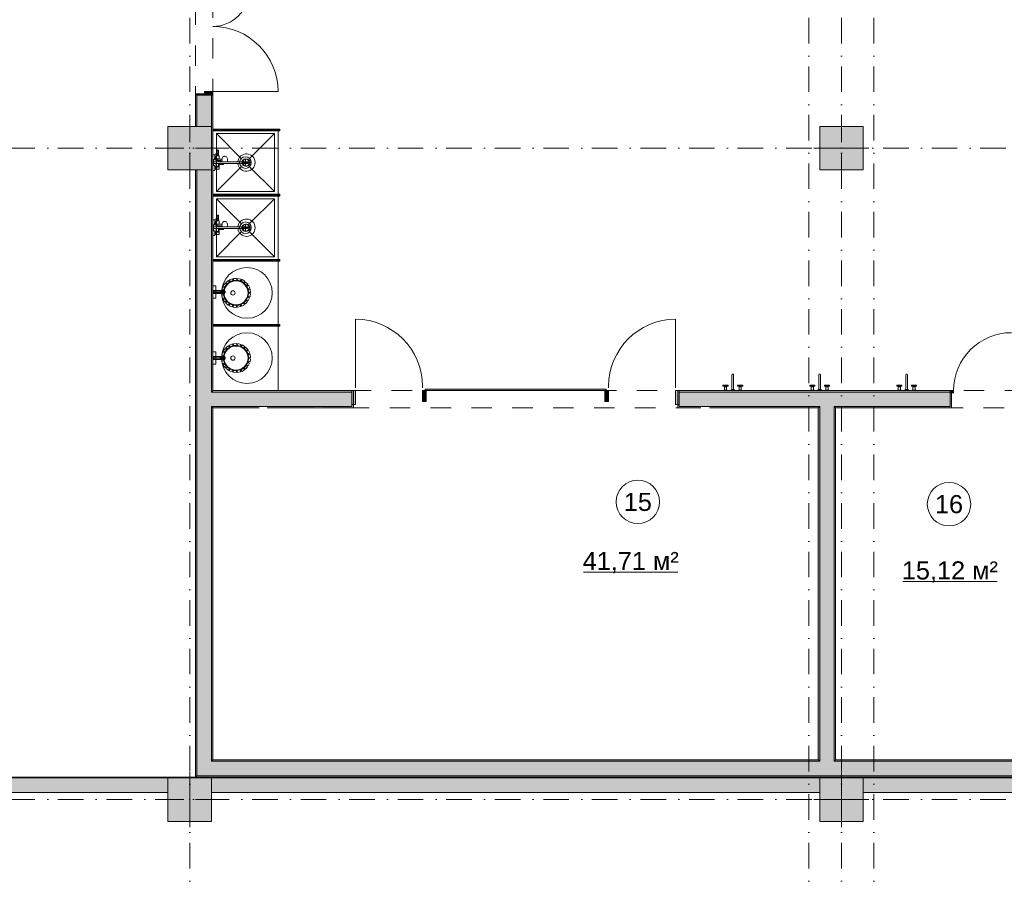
# Model space of a CAD drawing. Header units: millimetres. Extents: x -14761 to 157739, y -22400 to 107990.
# Tile 46 of 81: x 96652 to 110249, y 7899 to 19774. Entities that reach past the tile are written whole.
import ezdxf

# ---------------------------------------------------------------- set-up
doc = ezdxf.new("R2010")
doc.units = ezdxf.units.MM
doc.header["$MEASUREMENT"] = 0
doc.linetypes.add('Штриховая', pattern=[564.444447, 282.222223, -282.222223])
doc.linetypes.add('Штрихпунктирная', pattern=[670.277762, 352.777767, -176.388884, 0, -141.111112])
for name, color, linetype in [('Интерьер - Оборудование', 7, 'Continuous'), ('Интерьер - Сантехника', 7, 'Continuous'), ('Конструктив - ГКЛ', 7, 'Continuous'), ('Конструктив - Колонны', 7, 'Continuous'), ('Конструктив - Навесные Стены', 7, 'Continuous'), ('Конструктив - Стены Блок 200 нов', 7, 'Continuous'), ('Конструктив - Стены Внутр сущ.', 7, 'Continuous'), ('Элемент Модели - Зона', 7, 'Continuous'), ('Элемент Модели - Оси', 7, 'Continuous')]:
    doc.layers.add(name, color=color, linetype=linetype)
doc.styles.add('СГЕНЕРИР_СТИЛЬ_1', font='txt')

msp = doc.modelspace()

# ---------------------------------------------------------------- hatches: boundary and pattern name
at = {"layer": 'Интерьер - Оборудование', "linetype": 'Continuous', "lineweight": 0, "true_color": 0x000000}
for points in [[(99320, 18262), (99320, 18238), (100220, 18238), (100220, 18262)], [(99320, 17362), (99320, 17338), (100220, 17338), (100220, 17362)], [(99320, 16462), (99320, 16438), (100220, 16438), (100220, 16462)], [(99320, 15562), (99320, 15538), (100220, 15538), (100220, 15562)]]:
    msp.add_hatch(color=18, dxfattribs=at).paths.add_polyline_path(points)
at = {"layer": 'Интерьер - Оборудование', "linetype": 'Continuous', "lineweight": 0, "true_color": 0x00007f}
for points in [[(100245, 18263), (100220, 18263), (100220, 18238), (100245, 18238)], [(100245, 17363), (100220, 17363), (100220, 17338), (100245, 17338)], [(100245, 16463), (100220, 16463), (100220, 16438), (100245, 16438)], [(100245, 15563), (100220, 15563), (100220, 15538), (100245, 15538)]]:
    msp.add_hatch(color=176, dxfattribs=at).paths.add_polyline_path(points)
at = {"layer": 'Конструктив - ГКЛ', "linetype": 'Continuous', "lineweight": 0, "true_color": 0x000000}
msp.add_hatch(color=18, dxfattribs=at).paths.add_polyline_path([(81305, 9312), (81305, 9300), (98700, 9300), (98700, 9300), (99300, 9300), (99300, 9312)])
at = {"layer": 'Конструктив - Колонны', "linetype": 'Continuous', "lineweight": 0, "true_color": 0x000000}
for points in [[(98700, 17700), (99300, 17700), (99300, 18300), (98700, 18300)], [(107700, 17700), (108300, 17700), (108300, 18300), (107700, 18300)], [(98700, 8700), (99300, 8700), (99300, 9300), (98700, 9300)], [(107700, 8700), (108300, 8700), (108300, 9300), (107700, 9300)]]:
    msp.add_hatch(color=18, dxfattribs=at).paths.add_polyline_path(points)
at = {"layer": 'Конструктив - Навесные Стены', "linetype": 'Continuous', "lineweight": 0, "true_color": 0x000000}
for points in [[(101290, 14460), (101290, 14650), (101240, 14650), (101240, 14460)], [(102215, 14500), (102265, 14500), (102265, 14650), (102215, 14650)], [(102250, 14670), (102250, 14650), (104750, 14650), (104750, 14670)], [(104735, 14500), (104785, 14500), (104785, 14650), (104735, 14650)], [(105710, 14460), (105760, 14460), (105760, 14650), (105710, 14650)]]:
    msp.add_hatch(color=18, dxfattribs=at).paths.add_polyline_path(points)
at = {"layer": 'Конструктив - Стены Блок 200 нов', "linetype": 'Continuous', "lineweight": 0, "true_color": 0x000000}
for points in [[(99320, 18730), (99320, 18780), (99205, 18780), (99205, 18730)], [(99080, 18750), (99080, 18730), (99100, 18730), (99205, 18730), (99205, 18750)], [(99100, 18730), (99080, 18730), (99080, 18300), (99100, 18300)], [(99205, 18730), (99100, 18730), (99100, 18300), (99300, 18300), (99300, 18730)], [(99300, 14650), (99320, 14650), (99320, 18730), (99300, 18730)], [(99080, 9330), (99100, 9330), (99100, 17695), (99080, 17695)], [(99100, 17700), (99100, 14630), (99300, 14630), (99300, 17700)], [(99100, 14630), (99100, 14430), (99300, 14430), (99300, 14630)], [(99300, 14650), (99300, 14630), (99320, 14630), (99320, 14650)], [(99300, 14630), (99300, 14430), (99320, 14430), (99320, 14630)], [(101240, 14650), (99320, 14650), (99320, 14630), (101240, 14630)], [(99320, 14430), (101240, 14430), (101240, 14630), (99320, 14630)], [(101260, 14410), (101260, 14650), (101240, 14650), (101240, 14430), (101240, 14410)], [(105760, 14410), (105760, 14430), (105760, 14650), (105740, 14650), (105740, 14410)], [(109500, 14650), (105760, 14650), (105760, 14630), (109500, 14630)], [(105760, 14430), (107700, 14430), (107700, 14630), (105760, 14630)], [(107700, 14430), (107900, 14430), (107900, 14630), (107700, 14630)], [(107900, 14430), (109500, 14430), (109500, 14620), (109500, 14630), (107900, 14630)], [(109500, 14620), (109550, 14620), (109550, 14650), (109500, 14650)], [(109520, 14410), (109520, 14620), (109500, 14620), (109500, 14430), (109500, 14410)], [(99100, 14430), (99100, 9530), (99300, 9530), (99300, 14430)], [(99300, 14430), (99300, 14410), (99320, 14410), (99320, 14430)], [(99960, 14430), (99320, 14430), (99320, 14410), (99960, 14410)], [(100080, 14410), (100720, 14410), (100720, 14430), (100080, 14430)], [(100840, 14430), (100840, 14410), (101240, 14410), (101240, 14430)], [(105760, 14430), (105760, 14410), (106060, 14410), (106060, 14430)], [(106180, 14410), (107680, 14410), (107680, 14430), (106180, 14430)], [(107680, 14410), (107700, 14410), (107700, 14430), (107680, 14430)], [(107700, 14410), (107900, 14410), (107900, 14430), (107700, 14430)], [(107900, 14410), (107920, 14410), (107920, 14430), (107900, 14430)], [(107920, 14430), (107920, 14410), (109500, 14410), (109500, 14430)], [(99300, 14410), (99300, 9550), (99320, 9550), (99320, 14410)], [(107680, 14410), (107680, 9550), (107700, 9550), (107700, 14410)], [(107900, 9550), (107900, 14410), (107700, 14410), (107700, 9550)], [(107920, 9550), (107920, 14410), (107900, 14410), (107900, 9550)], [(99300, 9530), (99100, 9330), (99300, 9330)], [(99300, 9530), (99100, 9530), (99100, 9330)], [(99320, 9550), (99300, 9530), (99320, 9530)], [(99320, 9550), (99300, 9550), (99300, 9530)], [(99300, 9530), (99300, 9330), (107700, 9330), (107700, 9530)], [(99320, 9530), (107680, 9530), (107680, 9550), (99320, 9550)], [(107680, 9530), (107700, 9530), (107700, 9550), (107680, 9550)], [(107700, 9530), (107900, 9530), (107900, 9550), (107700, 9550)], [(107700, 9330), (107900, 9330), (107900, 9530), (107700, 9530)], [(107900, 9530), (107920, 9530), (107920, 9550), (107900, 9550)], [(107900, 9330), (111050, 9330), (111050, 9530), (107900, 9530)], [(107920, 9530), (111030, 9530), (111030, 9550), (107920, 9550)], [(99100, 9330), (99080, 9310), (99100, 9310)], [(99100, 9330), (99080, 9330), (99080, 9310)], [(99100, 9330), (99100, 9310), (117339, 9310), (117339, 9330)]]:
    msp.add_hatch(color=18, dxfattribs=at).paths.add_polyline_path(points)
at = {"layer": 'Конструктив - Стены Внутр сущ.', "linetype": 'Continuous', "lineweight": 0, "true_color": 0x000000}
for points in [[(90650, 9300), (90650, 9100), (98700, 9100), (98700, 9300)], [(99300, 9100), (107700, 9100), (107700, 9300), (99300, 9300)], [(108300, 9100), (116700, 9100), (116700, 9300), (108300, 9300)]]:
    msp.add_hatch(color=18, dxfattribs=at).paths.add_polyline_path(points)

# ---------------------------------------------------------------- linework, layer by layer
at = {"layer": 'Интерьер - Оборудование', "color": 7, "linetype": 'Continuous', "lineweight": 15}
for p, q in [((100220, 18263), (99320, 18263)), ((99320, 18263), (99320, 18262)), ((100220, 18238), (99320, 18238)), ((99320, 18238), (99320, 18238)), ((100220, 18262), (100220, 18263)), ((100220, 18238), (100220, 18238)), ((99392, 17953), (99383, 17935)), ((99396, 17967), (99392, 17953)), ((99396, 17967), (99396, 17969)), ((99345, 17881), (99341, 17862)), ((99341, 17862), (99341, 17857)), ((99341, 17857), (99341, 17856)), ((99341, 17856), (99343, 17843)), ((99343, 17843), (99343, 17842)), ((99343, 17842), (99343, 17841)), ((99349, 17893), (99345, 17881)), ((99345, 17882), (99345, 17882)), ((99346, 17884), (99346, 17893)), ((99358, 17878), (99354, 17858)), ((99354, 17858), (99354, 17857)), ((99355, 17866), (99360, 17866)), ((99362, 17889), (99358, 17878)), ((99360, 17866), (99360, 17884)), ((99360, 17884), (99360, 17884)), ((99360, 17884), (99360, 17884)), ((99360, 17861), (99360, 17866)), ((99364, 17845), (99364, 17831)), ((99368, 17889), (99368, 17861)), ((99400, 17850), (99368, 17850)), ((99372, 17850), (99369, 17850)), ((99375, 17850), (99372, 17850)), ((99378, 17850), (99375, 17850)), ((99380, 17840), (99379, 17837)), ((99379, 17837), (99380, 17834)), ((99381, 17842), (99380, 17840)), ((99380, 17840), (99381, 17842)), ((99380, 17834), (99380, 17840)), ((99380, 17834), (99381, 17832)), ((99381, 17832), (99380, 17834)), ((99381, 17844), (99382, 17845)), ((99381, 17842), (99381, 17844)), ((99381, 17842), (99381, 17842)), ((99381, 17842), (99381, 17842)), ((99381, 17832), (99381, 17832)), ((99381, 17831), (99381, 17832)), ((99381, 17832), (99381, 17832)), ((99382, 17829), (99381, 17831)), ((99382, 17845), (99384, 17846)), ((99384, 17828), (99382, 17829)), ((99383, 17893), (99396, 17893)), ((99384, 17846), (99385, 17847)), ((99385, 17827), (99384, 17828)), ((99385, 17847), (99387, 17847)), ((99387, 17827), (99385, 17827)), ((99408, 17847), (99387, 17847)), ((99429, 17827), (99387, 17827)), ((99400, 17850), (99400, 17847)), ((99400, 17827), (99400, 17812)), ((99408, 17827), (99408, 17812)), ((99408, 17825), (99448, 17825)), ((99423, 17825), (99423, 17812)), ((99447, 17826), (99429, 17827)), ((99447, 17846), (99446, 17837)), ((99446, 17837), (99447, 17828)), ((99447, 17848), (99447, 17846)), ((99447, 17828), (99449, 17819)), ((99448, 17812), (99448, 17812)), ((99449, 17819), (99450, 17814)), ((99450, 17814), (99451, 17812)), ((99462, 17812), (99462, 17812)), ((99328, 17788), (99328, 17812)), ((99346, 17707), (99346, 17743)), ((99346, 17734), (99360, 17734)), ((99346, 17716), (99360, 17716)), ((99360, 17711), (99360, 17739)), ((99517, 17812), (99364, 17812)), ((99364, 17788), (99465, 17788)), ((99368, 17750), (99400, 17750)), ((99368, 17711), (99368, 17739)), ((99400, 17750), (99400, 17788)), ((99408, 17775), (99408, 17788)), ((99423, 17775), (99423, 17788)), ((99664, 17812), (99805, 17812)), ((99664, 17788), (99805, 17788)), ((99805, 17788), (99805, 17812)), ((100220, 17363), (99320, 17363)), ((99320, 17363), (99320, 17362)), ((100220, 17338), (99320, 17338)), ((99320, 17338), (99320, 17338)), ((100220, 17362), (100220, 17363)), ((100220, 17338), (100220, 17338)), ((99392, 17053), (99383, 17035)), ((99396, 17067), (99392, 17053)), ((99396, 17067), (99396, 17069)), ((99328, 16888), (99328, 16912)), ((99345, 16981), (99341, 16962)), ((99341, 16962), (99341, 16957)), ((99341, 16957), (99341, 16956)), ((99341, 16956), (99343, 16943)), ((99343, 16943), (99343, 16942)), ((99343, 16942), (99343, 16941)), ((99349, 16993), (99345, 16981)), ((99345, 16982), (99345, 16982)), ((99346, 16984), (99346, 16993)), ((99358, 16978), (99354, 16958)), ((99354, 16958), (99354, 16957)), ((99355, 16966), (99360, 16966)), ((99362, 16989), (99358, 16978)), ((99360, 16966), (99360, 16984)), ((99360, 16984), (99360, 16984)), ((99360, 16984), (99360, 16984)), ((99360, 16961), (99360, 16966)), ((99364, 16945), (99364, 16931)), ((99517, 16912), (99364, 16912)), ((99364, 16888), (99465, 16888)), ((99368, 16989), (99368, 16961)), ((99400, 16950), (99368, 16950)), ((99372, 16950), (99369, 16950)), ((99375, 16950), (99372, 16950)), ((99378, 16950), (99375, 16950)), ((99380, 16940), (99379, 16937)), ((99379, 16937), (99380, 16934)), ((99381, 16942), (99380, 16940)), ((99380, 16940), (99381, 16942)), ((99380, 16934), (99380, 16940)), ((99380, 16934), (99381, 16932)), ((99381, 16932), (99380, 16934)), ((99381, 16944), (99382, 16945)), ((99381, 16942), (99381, 16944)), ((99381, 16942), (99381, 16942)), ((99381, 16942), (99381, 16942)), ((99381, 16932), (99381, 16932)), ((99381, 16931), (99381, 16932)), ((99381, 16932), (99381, 16932)), ((99382, 16929), (99381, 16931)), ((99382, 16945), (99384, 16946)), ((99384, 16928), (99382, 16929)), ((99383, 16993), (99396, 16993)), ((99384, 16946), (99385, 16947)), ((99385, 16927), (99384, 16928)), ((99385, 16947), (99387, 16947)), ((99387, 16927), (99385, 16927)), ((99408, 16947), (99387, 16947)), ((99429, 16927), (99387, 16927)), ((99400, 16950), (99400, 16947)), ((99400, 16927), (99400, 16912)), ((99400, 16850), (99400, 16888)), ((99408, 16927), (99408, 16912)), ((99408, 16925), (99448, 16925)), ((99408, 16875), (99408, 16888)), ((99423, 16925), (99423, 16912)), ((99423, 16875), (99423, 16888)), ((99447, 16926), (99429, 16927)), ((99447, 16946), (99446, 16937)), ((99446, 16937), (99447, 16928)), ((99447, 16948), (99447, 16946)), ((99447, 16928), (99449, 16919)), ((99448, 16912), (99448, 16912)), ((99449, 16919), (99450, 16914)), ((99450, 16914), (99451, 16912)), ((99462, 16912), (99462, 16912)), ((99664, 16912), (99805, 16912)), ((99664, 16888), (99805, 16888)), ((99805, 16888), (99805, 16912)), ((99346, 16807), (99346, 16843)), ((99346, 16834), (99360, 16834)), ((99346, 16816), (99360, 16816)), ((99360, 16811), (99360, 16839)), ((99368, 16850), (99400, 16850)), ((99368, 16811), (99368, 16839)), ((100220, 16463), (99320, 16463)), ((99320, 16463), (99320, 16462)), ((100220, 16462), (100220, 16463)), ((100220, 16438), (99320, 16438)), ((99320, 16438), (99320, 16438)), ((100220, 16438), (100220, 16438)), ((99334, 16003), (99334, 16023)), ((99423, 16005), (99423, 16022)), ((99430, 16022), (99427, 16023)), ((99427, 16003), (99430, 16004)), ((99432, 16020), (99430, 16022)), ((99430, 16004), (99432, 16006)), ((99432, 16023), (99438, 16023)), ((99434, 16017), (99432, 16020)), ((99432, 16006), (99434, 16009)), ((99432, 16003), (99438, 16003)), ((99435, 16013), (99434, 16017)), ((99434, 16009), (99435, 16013)), ((99441, 16027), (99437, 16027)), ((99437, 15999), (99441, 16000)), ((99441, 16022), (99438, 16023)), ((99438, 16003), (99441, 16004)), ((99444, 16024), (99441, 16027)), ((99443, 16020), (99441, 16022)), ((99441, 16004), (99443, 16006)), ((99441, 16000), (99444, 16002)), ((99444, 16017), (99443, 16020)), ((99443, 16006), (99444, 16009)), ((99447, 16019), (99444, 16024)), ((99445, 16013), (99444, 16017)), ((99444, 16009), (99445, 16013)), ((99444, 16002), (99447, 16007)), ((99445, 16029), (99459, 16033)), ((99445, 15997), (99459, 15993)), ((99447, 16013), (99447, 16019)), ((99447, 16007), (99447, 16013)), ((100220, 15563), (99320, 15563)), ((99320, 15563), (99320, 15562)), ((100220, 15538), (99320, 15538)), ((99320, 15538), (99320, 15538)), ((100220, 15562), (100220, 15563)), ((100220, 15538), (100220, 15538)), ((99334, 15090), (99334, 15110)), ((99423, 15092), (99423, 15109)), ((99430, 15109), (99427, 15110)), ((99432, 15107), (99430, 15109)), ((99430, 15091), (99432, 15093)), ((99432, 15110), (99438, 15110)), ((99434, 15104), (99432, 15107)), ((99432, 15093), (99434, 15096)), ((99435, 15100), (99434, 15104)), ((99434, 15096), (99435, 15100)), ((99441, 15114), (99437, 15114)), ((99441, 15109), (99438, 15110)), ((99444, 15111), (99441, 15114)), ((99443, 15107), (99441, 15109)), ((99441, 15091), (99443, 15093)), ((99444, 15104), (99443, 15107)), ((99443, 15093), (99444, 15096)), ((99447, 15106), (99444, 15111)), ((99445, 15100), (99444, 15104)), ((99444, 15096), (99445, 15100)), ((99444, 15089), (99447, 15094)), ((99445, 15116), (99459, 15120)), ((99447, 15100), (99447, 15106)), ((99447, 15094), (99447, 15100)), ((99427, 15090), (99430, 15091)), ((99432, 15090), (99438, 15090)), ((99437, 15086), (99441, 15087)), ((99438, 15090), (99441, 15091)), ((99441, 15087), (99444, 15089)), ((99445, 15084), (99459, 15080)), ((106392, 14711), (106394, 14713)), ((106392, 14700), (106405, 14700)), ((106405, 14711), (106403, 14713)), ((106595, 14711), (106597, 14713)), ((106608, 14700), (106595, 14700)), ((106608, 14711), (106606, 14713)), ((107592, 14711), (107594, 14713)), ((107592, 14700), (107605, 14700)), ((107605, 14711), (107603, 14713)), ((107795, 14711), (107797, 14713)), ((107808, 14700), (107795, 14700)), ((107808, 14711), (107806, 14713)), ((108792, 14711), (108794, 14713)), ((108792, 14700), (108805, 14700)), ((108805, 14711), (108803, 14713)), ((108995, 14711), (108997, 14713)), ((109008, 14700), (108995, 14700)), ((109008, 14711), (109006, 14713)), ((106416, 14654), (106381, 14654)), ((106384, 14657), (106414, 14657)), ((106584, 14654), (106619, 14654)), ((106617, 14657), (106587, 14657)), ((107616, 14654), (107581, 14654)), ((107584, 14657), (107614, 14657)), ((107784, 14654), (107819, 14654)), ((107817, 14657), (107787, 14657)), ((108816, 14654), (108781, 14654)), ((108784, 14657), (108814, 14657)), ((108984, 14654), (109019, 14654)), ((109017, 14657), (108987, 14657))]:
    msp.add_line(p, q, dxfattribs=at)
at = {"layer": 'Интерьер - Оборудование', "color": 7, "linetype": 'Continuous', "lineweight": 15, "flags": 128}
for points in [[(99320, 18262), (99320, 18238), (100220, 18238), (100220, 18262)], [(100245, 18263), (100220, 18263), (100220, 18238), (100245, 18238)], [(99364, 17850), (99364, 17845), (99355, 17848), (99354, 17857), (99354, 17857), (99360, 17857), (99360, 17861), (99368, 17861), (99368, 17850)], [(99368, 17889), (99362, 17889), (99368, 17907), (99383, 17933), (99383, 17935), (99383, 17893), (99368, 17893)], [(99320, 17362), (99320, 17338), (100220, 17338), (100220, 17362)], [(100245, 17363), (100220, 17363), (100220, 17338), (100245, 17338)], [(99368, 16989), (99362, 16989), (99368, 17007), (99383, 17033), (99383, 17035), (99383, 16993), (99368, 16993)], [(99364, 16950), (99364, 16945), (99355, 16948), (99354, 16957), (99354, 16957), (99360, 16957), (99360, 16961), (99368, 16961), (99368, 16950)], [(99320, 16462), (99320, 16438), (100220, 16438), (100220, 16462)], [(100245, 16463), (100220, 16463), (100220, 16438), (100245, 16438)], [(99589, 16194), (99598, 16170), (99558, 16154), (99549, 16179)], [(99648, 16200), (99650, 16174), (99607, 16171), (99605, 16198)], [(99707, 16189), (99701, 16164), (99659, 16174), (99665, 16199)], [(99760, 16161), (99747, 16138), (99709, 16160), (99723, 16183)], [(99360, 15928), (99360, 16098), (99320, 16098), (99320, 15928)], [(99457, 16081), (99481, 16073), (99468, 16032), (99443, 16040)], [(99489, 16132), (99510, 16117), (99485, 16081), (99464, 16096)], [(99534, 16170), (99550, 16150), (99516, 16123), (99500, 16144)], [(99802, 16118), (99783, 16101), (99753, 16133), (99773, 16150)], [(99830, 16065), (99806, 16054), (99787, 16093), (99811, 16105)], [(99840, 16007), (99815, 16003), (99808, 16046), (99834, 16050)], [(99320, 16037), (99320, 15989), (99334, 16003), (99423, 16003), (99423, 16005), (99424, 16004), (99426, 16003), (99427, 16003), (99432, 16003), (99434, 16001), (99435, 16000), (99437, 15999), (99445, 15997), (99447, 15993), (99450, 15989), (99453, 15986), (99457, 15984), (99459, 15983), (99461, 15983), (99469, 15983), (99473, 15985), (99477, 15988), (99480, 15991), (99482, 15994), (99484, 15997), (99485, 15999), (99487, 16002), (99488, 16006), (99488, 16009), (99488, 16011), (99488, 16013), (99488, 16016), (99488, 16018), (99487, 16021), (99486, 16024), (99485, 16027), (99484, 16029), (99482, 16032), (99480, 16035), (99477, 16038), (99474, 16040), (99471, 16042), (99469, 16043), (99461, 16043), (99460, 16043), (99458, 16042), (99455, 16041), (99453, 16040), (99451, 16038), (99449, 16036), (99447, 16033), (99446, 16031), (99445, 16029), (99437, 16027), (99436, 16027), (99435, 16026), (99434, 16026), (99434, 16025), (99433, 16024), (99433, 16024), (99432, 16023), (99427, 16023), (99426, 16023), (99425, 16023), (99425, 16023), (99424, 16022), (99423, 16022), (99423, 16022), (99423, 16023), (99334, 16023)], [(99460, 15993), (99460, 16033), (99325, 16033), (99325, 15993)], [(99441, 16023), (99467, 16023), (99467, 15980), (99440, 15980)], [(99443, 15964), (99468, 15971), (99480, 15930), (99455, 15922)], [(99462, 15907), (99484, 15922), (99508, 15886), (99486, 15871)], [(99809, 15893), (99786, 15904), (99805, 15943), (99828, 15931)], [(99833, 15947), (99808, 15951), (99814, 15994), (99840, 15990)], [(99498, 15859), (99514, 15879), (99548, 15852), (99531, 15832)], [(99545, 15823), (99555, 15847), (99595, 15831), (99586, 15807)], [(99602, 15803), (99604, 15829), (99647, 15826), (99645, 15800)], [(99662, 15801), (99656, 15826), (99698, 15836), (99704, 15810)], [(99719, 15816), (99707, 15838), (99744, 15860), (99757, 15837)], [(99770, 15847), (99751, 15865), (99781, 15897), (99800, 15879)], [(99320, 15562), (99320, 15538), (100220, 15538), (100220, 15562)], [(100245, 15563), (100220, 15563), (100220, 15538), (100245, 15538)], [(99489, 15232), (99510, 15217), (99485, 15181), (99464, 15196)], [(99534, 15270), (99550, 15250), (99516, 15223), (99500, 15244)], [(99589, 15294), (99598, 15270), (99558, 15254), (99549, 15279)], [(99648, 15300), (99650, 15274), (99607, 15271), (99605, 15298)], [(99707, 15289), (99701, 15264), (99659, 15274), (99665, 15299)], [(99760, 15261), (99747, 15238), (99709, 15260), (99723, 15283)], [(99802, 15218), (99783, 15201), (99753, 15233), (99773, 15250)], [(99360, 15015), (99360, 15185), (99320, 15185), (99320, 15015)], [(99320, 15124), (99320, 15076), (99334, 15090), (99423, 15090), (99423, 15092), (99424, 15091), (99426, 15090), (99427, 15090), (99432, 15090), (99434, 15088), (99435, 15087), (99437, 15086), (99445, 15084), (99447, 15080), (99450, 15076), (99453, 15073), (99457, 15071), (99459, 15070), (99461, 15070), (99469, 15070), (99473, 15072), (99477, 15075), (99480, 15078), (99482, 15081), (99484, 15084), (99485, 15086), (99487, 15089), (99488, 15093), (99488, 15096), (99488, 15098), (99488, 15100), (99488, 15103), (99488, 15105), (99487, 15108), (99486, 15111), (99485, 15114), (99484, 15116), (99482, 15119), (99480, 15122), (99477, 15125), (99474, 15127), (99471, 15129), (99469, 15130), (99461, 15130), (99460, 15130), (99458, 15129), (99455, 15128), (99453, 15127), (99451, 15125), (99449, 15123), (99447, 15120), (99446, 15118), (99445, 15116), (99437, 15114), (99436, 15113), (99435, 15113), (99434, 15113), (99434, 15112), (99433, 15111), (99433, 15111), (99432, 15110), (99427, 15110), (99426, 15110), (99425, 15110), (99425, 15110), (99424, 15109), (99423, 15109), (99423, 15109), (99423, 15110), (99334, 15110)], [(99460, 15080), (99460, 15120), (99325, 15120), (99325, 15080)], [(99441, 15123), (99467, 15123), (99467, 15080), (99440, 15080)], [(99457, 15181), (99481, 15173), (99468, 15132), (99443, 15140)], [(99830, 15165), (99806, 15154), (99787, 15193), (99811, 15205)], [(99840, 15107), (99815, 15103), (99808, 15146), (99834, 15150)], [(99833, 15047), (99808, 15051), (99814, 15094), (99840, 15090)], [(99443, 15064), (99468, 15071), (99480, 15030), (99455, 15022)], [(99462, 15007), (99484, 15022), (99508, 14986), (99486, 14971)], [(99498, 14959), (99514, 14979), (99548, 14952), (99531, 14932)], [(99719, 14916), (99707, 14938), (99744, 14960), (99757, 14937)], [(99770, 14947), (99751, 14965), (99781, 14997), (99800, 14979)], [(99809, 14993), (99786, 15004), (99805, 15043), (99828, 15031)], [(99545, 14923), (99555, 14947), (99595, 14931), (99586, 14907)], [(99602, 14903), (99604, 14929), (99647, 14926), (99645, 14900)], [(99662, 14901), (99656, 14926), (99698, 14936), (99704, 14910)], [(106414, 14700), (106414, 14657), (106416, 14657), (106416, 14654), (106424, 14654), (106424, 14650), (106374, 14650), (106374, 14654), (106381, 14654), (106381, 14657), (106384, 14657), (106384, 14700), (106392, 14700), (106392, 14711), (106364, 14711), (106364, 14724), (106434, 14724), (106434, 14711), (106405, 14711), (106405, 14700)], [(106587, 14700), (106587, 14657), (106584, 14657), (106584, 14654), (106577, 14654), (106577, 14650), (106627, 14650), (106627, 14654), (106619, 14654), (106619, 14657), (106617, 14657), (106617, 14700), (106608, 14700), (106608, 14711), (106637, 14711), (106637, 14724), (106567, 14724), (106567, 14711), (106595, 14711), (106595, 14700)], [(107614, 14700), (107614, 14657), (107616, 14657), (107616, 14654), (107624, 14654), (107624, 14650), (107574, 14650), (107574, 14654), (107581, 14654), (107581, 14657), (107584, 14657), (107584, 14700), (107592, 14700), (107592, 14711), (107564, 14711), (107564, 14724), (107634, 14724), (107634, 14711), (107605, 14711), (107605, 14700)], [(107787, 14700), (107787, 14657), (107784, 14657), (107784, 14654), (107777, 14654), (107777, 14650), (107827, 14650), (107827, 14654), (107819, 14654), (107819, 14657), (107817, 14657), (107817, 14700), (107808, 14700), (107808, 14711), (107837, 14711), (107837, 14724), (107767, 14724), (107767, 14711), (107795, 14711), (107795, 14700)], [(108814, 14700), (108814, 14657), (108816, 14657), (108816, 14654), (108824, 14654), (108824, 14650), (108774, 14650), (108774, 14654), (108781, 14654), (108781, 14657), (108784, 14657), (108784, 14700), (108792, 14700), (108792, 14711), (108764, 14711), (108764, 14724), (108834, 14724), (108834, 14711), (108805, 14711), (108805, 14700)], [(108987, 14700), (108987, 14657), (108984, 14657), (108984, 14654), (108977, 14654), (108977, 14650), (109027, 14650), (109027, 14654), (109019, 14654), (109019, 14657), (109017, 14657), (109017, 14700), (109008, 14700), (109008, 14711), (109037, 14711), (109037, 14724), (108967, 14724), (108967, 14711), (108995, 14711), (108995, 14700)], [(106530, 14657), (106470, 14657), (106470, 14650), (106530, 14650)], [(106520, 14664), (106480, 14664), (106480, 14657), (106520, 14657)], [(107730, 14657), (107670, 14657), (107670, 14650), (107730, 14650)], [(107720, 14664), (107680, 14664), (107680, 14657), (107720, 14657)], [(108930, 14657), (108870, 14657), (108870, 14650), (108930, 14650)], [(108920, 14664), (108880, 14664), (108880, 14657), (108920, 14657)]]:
    msp.add_lwpolyline(points, close=True, dxfattribs=at)
for points in [[(99664, 17788, 19.949874), (99664, 17812), (99517, 17812), (99520, 17824), (99521, 17837), (99520, 17850), (99517, 17862), (99512, 17872), (99507, 17880), (99500, 17885), (99492, 17887), (99482, 17887), (99478, 17887), (99471, 17885), (99468, 17883), (99462, 17879), (99460, 17877), (99454, 17869), (99450, 17860), (99449, 17855), (99447, 17848), (99429, 17848), (99408, 17847), (99408, 17893), (99396, 17893), (99396, 17969, 0.853753), (99384, 17971), (99380, 17958), (99371, 17939), (99356, 17912), (99349, 17893), (99346, 17893), (99346, 17909), (99320, 17909), (99320, 17841), (99343, 17841), (99343, 17840), (99344, 17839), (99345, 17839), (99346, 17838), (99364, 17831), (99364, 17812), (99328, 17812), (99328, 17840), (99320, 17840), (99320, 17760), (99328, 17760), (99328, 17788), (99364, 17788), (99364, 17750), (99368, 17750), (99368, 17739), (99360, 17739), (99360, 17743), (99346, 17743), (99346, 17759), (99320, 17759), (99320, 17691), (99346, 17691), (99346, 17707), (99360, 17707), (99360, 17711), (99368, 17711), (99368, 17707), (99408, 17707), (99408, 17775), (99465, 17775), (99465, 17776), (99465, 17777), (99465, 17780), (99465, 17783), (99465, 17787), (99465, 17788)], [(99664, 16888, 19.949874), (99664, 16912), (99517, 16912), (99520, 16924), (99521, 16937), (99520, 16950), (99517, 16962), (99512, 16972), (99507, 16980), (99500, 16985), (99492, 16987), (99482, 16987), (99478, 16987), (99471, 16985), (99468, 16983), (99462, 16979), (99460, 16977), (99454, 16969), (99450, 16960), (99449, 16955), (99447, 16948), (99429, 16948), (99408, 16947), (99408, 16993), (99396, 16993), (99396, 17069, 0.853753), (99384, 17071), (99380, 17058), (99371, 17039), (99356, 17012), (99349, 16993), (99346, 16993), (99346, 17009), (99320, 17009), (99320, 16941), (99343, 16941), (99343, 16940), (99344, 16939), (99345, 16939), (99346, 16938), (99364, 16931), (99364, 16912), (99328, 16912), (99328, 16940), (99320, 16940), (99320, 16860), (99328, 16860), (99328, 16888), (99364, 16888), (99364, 16850), (99368, 16850), (99368, 16839), (99360, 16839), (99360, 16843), (99346, 16843), (99346, 16859), (99320, 16859), (99320, 16791), (99346, 16791), (99346, 16807), (99360, 16807), (99360, 16811), (99368, 16811), (99368, 16807), (99408, 16807), (99408, 16875), (99465, 16875), (99465, 16876), (99465, 16877), (99465, 16880), (99465, 16883), (99465, 16887), (99465, 16888)], [(99467, 16000, -1), (99813, 16000, -1)], [(99467, 15100, -1), (99813, 15100, -1)], [(106488, 14664), (106512, 14664), (106512, 14869, 0.759247), (106488, 14869)], [(107688, 14664), (107712, 14664), (107712, 14869, 0.759247), (107688, 14869)], [(108888, 14664), (108912, 14664), (108912, 14869, 0.759247), (108888, 14869)]]:
    msp.add_lwpolyline(points, format="xyb", close=True, dxfattribs=at)
at = {"layer": 'Интерьер - Оборудование', "color": 7, "linetype": 'Continuous', "lineweight": 15}
for centre, radius in [((99640, 16000), 166), ((99640, 15100), 166), ((106399, 14718), 6.5), ((106602, 14718), 6.5), ((107599, 14718), 6.5), ((107802, 14718), 6.5), ((108799, 14718), 6.5), ((109002, 14718), 6.5)]:
    msp.add_circle(centre, radius, dxfattribs=at)
for centre, radius, start, end in [((99783, 17800), 50, 193.8865, 166.1135), ((99390, 17746), 9, 150, 30), ((99783, 16900), 50, 193.8865, 166.1135), ((99390, 16846), 9, 150, 30)]:
    msp.add_arc(centre, radius, start, end, dxfattribs=at)
at = {"layer": 'Интерьер - Сантехника', "color": 7, "linetype": 'Continuous', "lineweight": 15}
for p, q in [((100170, 18200), (99370, 18200)), ((99370, 18200), (99370, 17400)), ((99370, 18200), (99713, 17857)), ((100170, 18200), (99827, 17857)), ((100170, 17400), (100170, 18200)), ((99770, 17750), (99770, 17850)), ((99370, 17400), (99713, 17743)), ((99820, 17800), (99720, 17800)), ((100170, 17400), (99827, 17743)), ((99370, 17400), (100170, 17400)), ((100170, 17300), (99370, 17300)), ((99370, 17300), (99370, 16500)), ((99370, 17300), (99713, 16957)), ((100170, 17300), (99827, 16957)), ((100170, 16500), (100170, 17300)), ((99820, 16900), (99720, 16900)), ((99770, 16850), (99770, 16950)), ((99370, 16500), (99713, 16843)), ((100170, 16500), (99827, 16843)), ((99370, 16500), (100170, 16500)), ((99320, 15550), (99320, 16450)), ((100220, 16450), (99320, 16450)), ((100220, 15550), (100220, 16450)), ((100220, 15550), (99320, 15550)), ((99320, 14650), (99320, 15550)), ((100220, 15550), (99320, 15550)), ((100220, 14650), (100220, 15550)), ((100220, 14650), (99320, 14650))]:
    msp.add_line(p, q, dxfattribs=at)
at = {"layer": 'Интерьер - Сантехника', "color": 7, "linetype": 'Continuous', "lineweight": 15, "flags": 128}
for points in [[(100220, 17350), (100220, 18250), (99320, 18250), (99320, 17350)], [(100220, 16450), (100220, 17350), (99320, 17350), (99320, 16450)]]:
    msp.add_lwpolyline(points, close=True, dxfattribs=at)
at = {"layer": 'Интерьер - Сантехника', "color": 7, "linetype": 'Continuous', "lineweight": 15}
for centre, radius in [((99770, 17800), 80), ((99770, 17800), 50), ((99770, 16900), 80), ((99770, 16900), 50), ((99790, 16000), 350), ((99597, 16000), 30), ((99790, 15100), 350), ((99597, 15100), 30)]:
    msp.add_circle(centre, radius, dxfattribs=at)
at = {"layer": 'Конструктив - ГКЛ', "color": 251, "linetype": 'Continuous', "lineweight": 20, "true_color": 0x575757, "flags": 128}
for points in [[(99300, 9312), (81305, 9312)], [(81305, 9300), (98700, 9300)]]:
    msp.add_lwpolyline(points, dxfattribs=at)
at = {"layer": 'Конструктив - ГКЛ', "color": 251, "linetype": 'Continuous', "lineweight": 5, "true_color": 0x575757, "flags": 128}
msp.add_lwpolyline([(99300, 9300), (99300, 9312)], dxfattribs=at)
at = {"layer": 'Конструктив - Колонны', "color": 251, "linetype": 'Continuous', "lineweight": 5, "true_color": 0x575757}
for p, q in [((99000, 18080), (99000, 18380)), ((108000, 18080), (108000, 18380)), ((98920, 18000), (98620, 18000)), ((99080, 18000), (99380, 18000)), ((107920, 18000), (107620, 18000)), ((108080, 18000), (108380, 18000)), ((99000, 17920), (99000, 17620)), ((108000, 17920), (108000, 17620)), ((99000, 9080), (99000, 9380)), ((108000, 9080), (108000, 9380)), ((98920, 9000), (98620, 9000)), ((99080, 9000), (99380, 9000)), ((107920, 9000), (107620, 9000)), ((108080, 9000), (108380, 9000)), ((99000, 8920), (99000, 8620)), ((108000, 8920), (108000, 8620))]:
    msp.add_line(p, q, dxfattribs=at)
at = {"layer": 'Конструктив - Колонны', "color": 251, "linetype": 'Continuous', "lineweight": 15, "true_color": 0x575757, "flags": 128}
for points in [[(98700, 17700), (99300, 17700), (99300, 18300), (98700, 18300)], [(107700, 17700), (108300, 17700), (108300, 18300), (107700, 18300)], [(98700, 8700), (99300, 8700), (99300, 9300), (98700, 9300)], [(107700, 8700), (108300, 8700), (108300, 9300), (107700, 9300)]]:
    msp.add_lwpolyline(points, close=True, dxfattribs=at)
at = {"layer": 'Конструктив - Колонны', "color": 251, "linetype": 'Continuous', "lineweight": 5, "true_color": 0x575757}
for p in [(99000, 18000), (108000, 18000), (99000, 9000), (108000, 9000)]:
    msp.add_point(p, dxfattribs=at)
at = {"layer": 'Конструктив - Навесные Стены', "color": 7, "linetype": 'Continuous', "lineweight": 15}
for p, q in [((101290, 14710), (101290, 15635)), ((105710, 14710), (105710, 15635)), ((101290, 14710), (101290, 14690)), ((101290, 14690), (101290, 14710)), ((102215, 14710), (102215, 14690)), ((102215, 14690), (102215, 14710)), ((104785, 14710), (104785, 14690)), ((104785, 14690), (104785, 14710)), ((105710, 14710), (105710, 14690)), ((105710, 14690), (105710, 14710)), ((101290, 14650), (101240, 14650)), ((101240, 14650), (101240, 14460)), ((101290, 14650), (101290, 14460)), ((102215, 14650), (102215, 14500)), ((102265, 14650), (102215, 14650)), ((102265, 14650), (102265, 14500)), ((104735, 14650), (104735, 14500)), ((104785, 14650), (104735, 14650)), ((104785, 14650), (104785, 14500)), ((105710, 14650), (105710, 14460)), ((105760, 14650), (105710, 14650)), ((105760, 14650), (105760, 14460)), ((101290, 14460), (101240, 14460)), ((102265, 14500), (102215, 14500)), ((104785, 14500), (104735, 14500)), ((105760, 14460), (105710, 14460))]:
    msp.add_line(p, q, dxfattribs=at)
at = {"layer": 'Конструктив - Навесные Стены', "color": 7, "linetype": 'Continuous', "lineweight": 15, "flags": 128}
msp.add_lwpolyline([(102250, 14670), (102250, 14650), (104750, 14650), (104750, 14670)], close=True, dxfattribs=at)
at = {"layer": 'Конструктив - Навесные Стены', "color": 7, "linetype": 'Continuous', "lineweight": 15}
for centre, start, end in [((101290, 14710), 0, 90), ((105710, 14710), 90, 180)]:
    msp.add_arc(centre, 925, start, end, dxfattribs=at)
at = {"layer": 'Конструктив - Стены Блок 200 нов', "color": 251, "linetype": 'Continuous', "lineweight": 5, "true_color": 0x575757}
for p, q in [((99320, 18780), (99205, 18780)), ((99205, 18780), (99205, 18730)), ((99320, 18730), (99320, 18780)), ((99320, 18780), (100220, 18780)), ((99205, 18730), (99320, 18730)), ((109550, 14650), (109500, 14650)), ((109500, 14650), (109500, 14620)), ((109500, 14620), (109550, 14620)), ((109550, 14620), (109550, 14650))]:
    msp.add_line(p, q, dxfattribs=at)
at = {"layer": 'Конструктив - Стены Блок 200 нов', "color": 251, "linetype": 'Continuous', "lineweight": 20, "true_color": 0x575757}
for p, q in [((99205, 18750), (99080, 18750)), ((99080, 18730), (99080, 18750)), ((99080, 18730), (99080, 18750)), ((99205, 18750), (99080, 18750)), ((99100, 18730), (99100, 18300)), ((99100, 18730), (99205, 18730)), ((99205, 18730), (99205, 18750)), ((99300, 18730), (99205, 18730)), ((99300, 18730), (99205, 18730)), ((99300, 18730), (99205, 18730)), ((99300, 18300), (99300, 18730)), ((99320, 18730), (99300, 18730)), ((99320, 18730), (99300, 18730)), ((99320, 18730), (99300, 18730)), ((99100, 17695), (99100, 17700)), ((99100, 17695), (99100, 14630)), ((99300, 14630), (99300, 17700)), ((99100, 14630), (99100, 14430)), ((99320, 14630), (99300, 14630)), ((99320, 14630), (99300, 14630)), ((101240, 14630), (99320, 14630)), ((101240, 14650), (101260, 14650)), ((101240, 14430), (101240, 14650)), ((101260, 14650), (101260, 14410)), ((101260, 14650), (101260, 14410)), ((105740, 14650), (105740, 14410)), ((105760, 14650), (105740, 14650)), ((105740, 14650), (105740, 14410)), ((105760, 14430), (105760, 14650)), ((107700, 14630), (105760, 14630)), ((107900, 14630), (107700, 14630)), ((109500, 14630), (107900, 14630)), ((109500, 14650), (109500, 14630)), ((109500, 14650), (109500, 14630)), ((109500, 14650), (109500, 14630)), ((109500, 14630), (109500, 14620)), ((109500, 14630), (109500, 14620)), ((109500, 14630), (109500, 14620)), ((109500, 14620), (109520, 14620)), ((109500, 14430), (109500, 14620)), ((109520, 14620), (109520, 14410)), ((109520, 14620), (109520, 14410)), ((99100, 14430), (99100, 9530)), ((99300, 14430), (99320, 14430)), ((99300, 9530), (99300, 14430)), ((99300, 14430), (99320, 14430)), ((99320, 14430), (99960, 14430)), ((100080, 14430), (99960, 14430)), ((100080, 14430), (100720, 14430)), ((100840, 14430), (100720, 14430)), ((100840, 14430), (101240, 14430)), ((105760, 14430), (106060, 14430)), ((106180, 14430), (106060, 14430)), ((106180, 14430), (107700, 14430)), ((107700, 14430), (107700, 14410)), ((107700, 14430), (107700, 14410)), ((107900, 14410), (107900, 14430)), ((107900, 14410), (107900, 14430)), ((107900, 14430), (109500, 14430)), ((101240, 14410), (101260, 14410)), ((101240, 14410), (101260, 14410)), ((105760, 14410), (105740, 14410)), ((105760, 14410), (105740, 14410)), ((107700, 14410), (107700, 9550)), ((107900, 9550), (107900, 14410)), ((109500, 14410), (109520, 14410)), ((109500, 14410), (109520, 14410)), ((99100, 9530), (99100, 9330)), ((99300, 9530), (99320, 9530)), ((99300, 9530), (99320, 9530)), ((107700, 9530), (99320, 9530)), ((107700, 9550), (107700, 9530)), ((107700, 9550), (107700, 9530)), ((107900, 9530), (107900, 9550)), ((107900, 9530), (107900, 9550)), ((111050, 9530), (107900, 9530)), ((99100, 9330), (99300, 9330)), ((99100, 9330), (99300, 9330)), ((99300, 9330), (107700, 9330)), ((107700, 9330), (107900, 9330)), ((107900, 9330), (111050, 9330))]:
    msp.add_line(p, q, dxfattribs=at)
at = {"layer": 'Конструктив - Стены Блок 200 нов', "color": 251, "linetype": 'Continuous', "lineweight": 20, "true_color": 0x575757, "flags": 128}
for points in [[(99080, 18730), (99080, 18300)], [(99320, 14650), (99320, 18730)], [(99080, 17695), (99080, 9310)], [(101240, 14650), (99320, 14650)], [(109500, 14650), (105760, 14650)], [(99320, 9550), (99320, 14410)], [(99320, 14410), (99960, 14410)], [(100080, 14410), (100720, 14410)], [(100840, 14410), (101240, 14410)], [(105760, 14410), (106060, 14410)], [(106180, 14410), (107680, 14410)], [(107680, 14410), (107680, 9550)], [(107920, 9550), (107920, 14410)], [(107920, 14410), (109500, 14410)], [(107680, 9550), (99320, 9550)], [(111030, 9550), (107920, 9550)], [(99080, 9310), (99100, 9310)], [(99100, 9310), (117339, 9310)]]:
    msp.add_lwpolyline(points, dxfattribs=at)
at = {"layer": 'Конструктив - Стены Блок 200 нов', "color": 251, "linetype": 'Continuous', "lineweight": 5, "true_color": 0x575757}
for centre, radius, start, end in [((99320, 20180), 500, 270, 0), ((99320, 18780), 900, 0, 90), ((110350, 14650), 800, 90, 180)]:
    msp.add_arc(centre, radius, start, end, dxfattribs=at)
at = {"layer": 'Конструктив - Стены Внутр сущ.', "color": 251, "linetype": 'Continuous', "lineweight": 20, "true_color": 0x575757, "flags": 128}
for points in [[(98700, 9300), (90650, 9300)], [(107700, 9300), (99300, 9300)], [(116700, 9300), (108300, 9300)], [(90650, 9100), (98700, 9100)], [(99300, 9100), (107700, 9100)], [(108300, 9100), (116700, 9100)]]:
    msp.add_lwpolyline(points, dxfattribs=at)
at = {"layer": 'Элемент Модели - Зона', "color": 7, "linetype": 'Continuous', "lineweight": 15}
for p, q in [((104440, 12143), (105741, 12143)), ((108848, 12014), (110149, 12014))]:
    msp.add_line(p, q, dxfattribs=at)
at = {"layer": 'Элемент Модели - Зона', "color": 7, "linetype": 'Штриховая', "lineweight": 15, "flags": 128}
for points in [[(36150, 44957), (36110, 44957), (36110, 36320), (41880, 36320), (41880, 39142), (45143, 42405), (45157, 42391), (45157, 42420), (63300, 42420), (63300, 42400), (77400, 42400), (77400, 42420), (114081, 42420), (117317, 39177), (117320, 38842), (117320, 36305), (117360, 36305), (117360, 34300), (117120, 34300), (117120, 35700), (116700, 35700), (116700, 36100), (108300, 36100), (108300, 35700), (107700, 35700), (107700, 36100), (99320, 36100), (99320, 26970), (107700, 26970), (107700, 27650), (108300, 27650), (108300, 26460), (112380, 26460), (112380, 27370), (112500, 27370), (112500, 21180), (117120, 21180), (117120, 26250), (116650, 26250), (116650, 27750), (117120, 27750), (117120, 32800), (117360, 32800), (117360, 20150), (117120, 20150), (117120, 20940), (99320, 20940), (99320, 14650), (117120, 14650), (117120, 17700), (116700, 17700), (116700, 18326), (117120, 18326), (117120, 18650), (117360, 18650), (117360, 18320), (120850, 18320), (120850, 37205), (120239, 37205), (120239, 45000), (125700, 45000), (125700, 45300), (126300, 45300), (126300, 45000), (141025, 45000), (141025, 45100), (140125, 45100), (140125, 47500), (132700, 47500), (132700, 53680), (130530, 53680), (130530, 54300), (129183, 54300), (126300, 54300), (126300, 53700), (125700, 53700), (125700, 54213), (124800, 54213), (117300, 54213), (117300, 53700), (116700, 53700), (116700, 54213), (108300, 54213), (108300, 53700), (107700, 53700), (107700, 54213), (99300, 54213), (99300, 53700), (98700, 53700), (98700, 54213), (90650, 54213), (90650, 53700), (90050, 53700), (89950, 53700), (89950, 48633), (77450, 48633), (77450, 53800), (77450, 61690), (77460, 61690), (77460, 67850), (74720, 67850), (74720, 59730), (73965, 59730), (73965, 54212), (72300, 54212), (72300, 53700), (71700, 53700), (71700, 54212), (63300, 54212), (63300, 53700), (62700, 53700), (62700, 54212), (61025, 54212), (61025, 46500), (61025, 45000), (54300, 45000), (54300, 44700), (53700, 44700), (53700, 45000), (45300, 45000), (45300, 44700), (44700, 44700), (44700, 45000), (36750, 45000), (36750, 44700), (36150, 44700)], [(68045, 22984), (68045, 18300), (81300, 18300), (81300, 9300), (98700, 9300), (98700, 9300), (99080, 9300), (99080, 17700), (98700, 17700), (98700, 18300), (99080, 18300), (99080, 21950), (94380, 21950), (94380, 24420), (90540, 24420), (90540, 26350), (90050, 26350), (90050, 26730), (89950, 26730), (89950, 26350), (89350, 26350), (89350, 26730), (81300, 26730), (81300, 26350), (80700, 26350), (80700, 26730), (72300, 26730), (72300, 26350), (71700, 26350), (71700, 26639)], [(103500, 9550), (107680, 9550), (107680, 14410), (99320, 14410), (99320, 9550)], [(111030, 9550), (111030, 14410), (107920, 14410), (107920, 9550)]]:
    msp.add_lwpolyline(points, close=True, dxfattribs=at)
at = {"layer": 'Элемент Модели - Зона', "color": 7, "linetype": 'Continuous', "lineweight": 15, "flags": 128}
for points in [[(105489, 13113, 1), (104889, 13113, 1)], [(109786, 13082, 1), (109186, 13082, 1)]]:
    msp.add_lwpolyline(points, format="xyb", close=True, dxfattribs=at)
at = {"layer": 'Элемент Модели - Оси', "color": 7, "linetype": 'Штрихпунктирная', "lineweight": 15}
for p, q in [((99000, 92200), (99000, -1975)), ((107550, 92200), (107550, -1975)), ((108000, 92200), (108000, -1975)), ((108450, 92200), (108450, -1975)), ((-12761, 18000), (155650, 18000)), ((-12761, 9000), (155650, 9000))]:
    msp.add_line(p, q, dxfattribs=at)

# ---------------------------------------------------------------- texts
at = {"layer": 'Элемент Модели - Зона', "color": 7, "lineweight": 15, "char_height": 250, "attachment_point": 5, "style": 'СГЕНЕРИР_СТИЛЬ_1'}
for s, insert in [('\\A1;{\\pqc;\\fArial|b0|i0|c204|p38;15}', (105189, 13111)), ('\\A1;{\\pqc;\\fArial|b0|i0|c204|p38;16}', (109486, 13080)), ('\\A1;{\\pqc;\\fArial|b0|i0|c204|p38;41,71 м²}', (105090, 12273)), ('\\A1;{\\pqc;\\fArial|b0|i0|c204|p38;15,12 м²}', (109498, 12143))]:
    msp.add_mtext(s, dxfattribs=dict(at, insert=insert))

doc.saveas('drawing.dxf')
